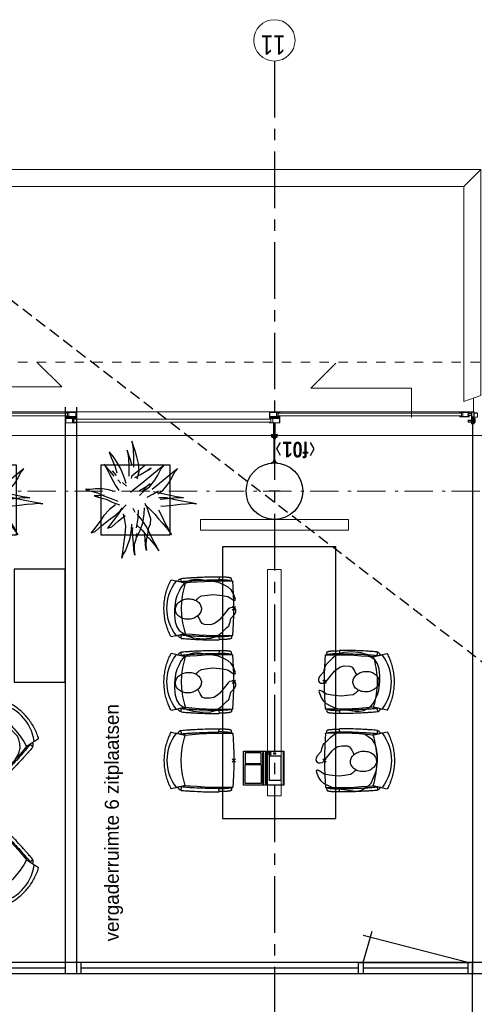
# Model space of a CAD drawing. Header units: millimetres. Extents: x -88840 to 85996, y -16279 to 104709.
# Tile 94 of 184: x 10589 to 14608, y 88512 to 97209. Entities that reach past the tile are written whole.
import ezdxf
from ezdxf.enums import TextEntityAlignment as Align

# ---------------------------------------------------------------- set-up
doc = ezdxf.new("R2010")
doc.units = ezdxf.units.MM
doc.header["$LTSCALE"] = 400
doc.header["$PDMODE"] = 3
doc.header["$PDSIZE"] = 15
for name, pattern in [('CENTER', [2, 1.25, -0.25, 0.25, -0.25]), ('HIDDEN', [0.375, 0.25, -0.125]), ('STYLE_01', [0.416641, 0.208282, -0.208359]), ('STYLE_06', [1.041641, 0.625, -0.208282, 0.069427, -0.138931])]:
    doc.linetypes.add(name, pattern=pattern)
for name, color, linetype in [('-ve', 2, 'HIDDEN'), ('co2-1-n-1-0-8_ip0', 7, 'Continuous'), ('inlay', 6, 'Continuous'), ('inr', 4, 'Continuous'), ('plant', 114, 'Continuous'), ('plat', 5, 'Continuous'), ('stramien', 1, 'CENTER'), ('symbol', 1, 'Continuous'), ('timmerwerk-ge', 150, 'Continuous'), ('verlichting', 2, 'Continuous')]:
    doc.layers.add(name, color=color, linetype=linetype)
for name, color, linetype, lineweight in [('Buitenkozijnen', 140, 'Continuous', 15), ('Interieur-scheidingswand-horizontaal', 5, 'Continuous', 25), ('Kozijnmerken', 43, 'Continuous', 9), ('Lijn-afbreek', 140, 'STYLE_06', 15), ('mat-beton (ihwg)', 5, 'Continuous', 25), ('mat-staal', 5, 'Continuous', 25), ('None', 7, 'Continuous', 9)]:
    doc.layers.add(name, color=color, linetype=linetype, lineweight=lineweight)
doc.styles.add('Arial Narrow', font='ARIALN.TTF', dxfattribs={"height": 222.25})
doc.styles.add('Arial Narrow (bold)', font='ARIALNB.TTF', dxfattribs={"height": 172.861111})
doc.styles.add('s100', font='stylu.ttf', dxfattribs={"height": 100})

# ---------------------------------------------------------------- blocks, each defined once
blk = doc.blocks.new('Kolom O 500')
at = {"layer": 'mat-beton (ihwg)', "lineweight": 25}
blk.add_circle((0, 0), 250, dxfattribs=at)
blk = doc.blocks.new('*U1020')
at = {"layer": 'None', "color": 43, "linetype": 'Continuous', "lineweight": 9}
blk.add_lwpolyline([(51562.1, 31695), (51593.7, 31695), (51593.7, 31605), (51589.3, 31605), (51589.3, 31606.5), (51592.2, 31606.5), (51592.2, 31632), (51555.2, 31632), (51555.2, 31606.5), (51557.2, 31606.5), (51557.2, 31605), (51553.7, 31605), (51553.7, 31695), (51563.5, 31695), (51563.5, 31693.5), (51562, 31693.5), (51560.5, 31693.5), (51555.2, 31693.5), (51555.2, 31633.5), (51592.2, 31633.5), (51592.2, 31693.5), (51587, 31693.5), (51585.5, 31693.5), (51562.1, 31693.5)], close=True, dxfattribs=at)
blk = doc.blocks.new('*U1021')
at = {"layer": 'None', "color": 43, "linetype": 'Continuous', "lineweight": 9}
blk.add_lwpolyline([(51562.1, 29802.2), (51593.7, 29802.2), (51593.7, 29892.2), (51589.3, 29892.2), (51589.3, 29890.7), (51592.2, 29890.7), (51592.2, 29865.2), (51555.2, 29865.2), (51555.2, 29890.7), (51557.2, 29890.7), (51557.2, 29892.2), (51553.7, 29892.2), (51553.7, 29802.2), (51563.5, 29802.2), (51563.5, 29803.7), (51562, 29803.7), (51560.5, 29803.7), (51555.2, 29803.7), (51555.2, 29863.7), (51592.2, 29863.7), (51592.2, 29803.7), (51587, 29803.7), (51585.5, 29803.7), (51562.1, 29803.7)], close=True, dxfattribs=at)
blk = doc.blocks.new('*U1022')
at = {"layer": 'None', "color": 8, "linetype": 'Continuous', "lineweight": 5}
for p, q in [((51556, 28074.8), (51591, 28084.8)), ((51591, 28074.8), (51556, 28084.8))]:
    blk.add_line(p, q, dxfattribs=at)
blk.add_lwpolyline([(51556, 28084.8), (51591, 28084.8), (51591, 28074.8), (51556, 28074.8)], close=True, dxfattribs=at)
blk = doc.blocks.new('*U1024')
at = {"layer": 'Lijn-afbreek', "color": 43, "linetype": 'Continuous', "lineweight": 9}
blk.add_lwpolyline([(51605.3, 28084.8), (51640.3, 28084.8), (51640.3, 28055.5), (51605.3, 28055.5)], close=True, dxfattribs=at)
at = {"layer": 'None', "color": 8, "linetype": 'Continuous', "lineweight": 5}
for p in [(51651, 36993.2), (51651, 36961.8)]:
    blk.add_line(p, (51651, 28108.3), dxfattribs=at)
at = {"layer": 'None', "lineweight": 9}
for points in [[(51640.2, 33418), (51640.2, 31678), (51615.2, 31678), (51615.2, 33418)], [(51586.2, 31622), (51586.2, 29880.8), (51561.2, 29880.8), (51561.2, 31622)], [(51640.2, 29816), (51640.2, 28196), (51615.2, 28196), (51615.2, 29816)]]:
    blk.add_lwpolyline(points, close=True, dxfattribs=at)
at = {"layer": 'None', "color": 43, "linetype": 'Continuous', "lineweight": 9}
for points in [[(51553.7, 31693.5), (51602.2, 31693.5), (51602.2, 31645), (51603.7, 31645), (51603.7, 31695), (51553.7, 31695)], [(51639.4, 31605), (51607.7, 31605), (51607.7, 31695), (51612.1, 31695), (51612.1, 31693.5), (51609.2, 31693.5), (51609.2, 31668), (51646.2, 31668), (51646.2, 31693.5), (51644.3, 31693.5), (51644.3, 31695), (51647.7, 31695), (51647.7, 31605), (51638, 31605), (51638, 31606.5), (51646.2, 31606.5), (51646.2, 31666.5), (51609.2, 31666.5), (51609.2, 31606.5), (51639.4, 31606.5)], [(51647.7, 31606.5), (51599.2, 31606.5), (51599.2, 31655), (51597.7, 31655), (51597.7, 31605), (51647.7, 31605)], [(51553.7, 29803.7), (51602.2, 29803.7), (51602.2, 29852.2), (51603.7, 29852.2), (51603.7, 29802.2), (51553.7, 29802.2)], [(51647.7, 29890.7), (51599.2, 29890.7), (51599.2, 29842.2), (51597.7, 29842.2), (51597.7, 29892.2), (51647.7, 29892.2)], [(51639.4, 29892.2), (51607.7, 29892.2), (51607.7, 29802.2), (51612.1, 29802.2), (51612.1, 29803.7), (51609.2, 29803.7), (51609.2, 29829.2), (51646.2, 29829.2), (51646.2, 29803.7), (51644.3, 29803.7), (51644.3, 29802.2), (51647.7, 29802.2), (51647.7, 29892.2), (51638, 29892.2), (51638, 29890.7), (51646.2, 29890.7), (51646.2, 29830.7), (51609.2, 29830.7), (51609.2, 29890.7), (51639.4, 29890.7)], [(51617.5, 28128.8), (51617.5, 28137.8), (51617.5, 28139.3), (51616, 28139.3), (51616, 28130.3), (51609.2, 28130.3), (51609.2, 28183.3), (51646.2, 28183.3), (51646.2, 28130.3), (51639.5, 28130.3), (51639.5, 28139.3), (51638, 28139.3), (51638, 28137.8), (51638, 28128.8), (51647.7, 28128.8), (51647.7, 28211.8), (51644.3, 28211.8), (51644.3, 28210.3), (51646.2, 28210.3), (51646.2, 28184.8), (51609.2, 28184.8), (51609.2, 28210.3), (51612.1, 28210.3), (51612.1, 28211.8), (51607.7, 28211.8), (51607.7, 28128.8)], [(51546, 28106.8), (51546, 28084.8), (51591, 28084.8), (51591, 28106.8)], [(51620, 28136.8), (51620, 28106.8), (51577, 28106.8), (51577, 28136.8), (51578.5, 28136.8), (51578.5, 28108.3), (51618.5, 28108.3), (51618.5, 28136.8)], [(51606, 28104.8), (51591, 28104.8), (51591, 28086.8), (51606, 28086.8)], [(51651, 28106.8), (51606, 28106.8), (51606, 28084.8), (51651, 28084.8)], [(51652.3, 28107.8), (51637, 28107.8), (51637, 28106.8), (51651.3, 28106.8), (51651.3, 28084.8), (51640.3, 28084.8), (51640.3, 28060.5), (51641.3, 28060.5), (51641.3, 28083.8), (51652.3, 28083.8)]]:
    blk.add_lwpolyline(points, close=True, dxfattribs=at)
at = {"layer": 'None', "color": 43, "linetype": 'Continuous', "lineweight": 9, "flags": 128}
for points in [[(51546, 28106.8), (51546, 28084.8), (51591, 28084.8), (51591, 28106.8), (51577, 28106.8), (51577, 28136.8), (51560, 28136.8), (51560, 28136.7), (51560, 28106.8), (51547.5, 28106.8)], [(51589.5, 28105.3), (51589.5, 28086.3), (51547.5, 28086.3), (51547.5, 28105.3)], [(51575.5, 28106.8), (51561.5, 28106.8), (51561.5, 28135.3), (51575.5, 28135.3)], [(51651, 28084.8), (51651, 28106.8), (51651, 28136.8), (51649.5, 28136.8), (51649.5, 28106.8), (51637, 28106.8), (51637, 28136.8), (51620, 28136.8), (51620, 28106.8), (51606, 28106.8), (51606, 28084.8)], [(51607.5, 28086.3), (51607.5, 28105.3), (51649.5, 28105.3), (51649.5, 28086.3)], [(51621.5, 28135.3), (51635.5, 28135.3), (51635.5, 28106.8), (51621.5, 28106.8)]]:
    blk.add_lwpolyline(points, close=True, dxfattribs=at)
at = {"layer": 'None', "color": 7}
for name in ['*U1020', '*U1021', '*U1022']:
    blk.add_blockref(name, (0, 0), dxfattribs=at)
blk = doc.blocks.new('*U1065')
at = {"layer": 'None', "color": 8, "linetype": 'Continuous', "lineweight": 5}
for points in [[(253.3, 5.2), (475, 5.2), (475, -4.8), (253.3, -4.8)], [(253.3, 0.6), (475, 0.6), (475, -0.2), (253.3, -0.2)]]:
    blk.add_lwpolyline(points, close=True, dxfattribs=at)
blk = doc.blocks.new('*U1066')
at = {"layer": 'mat-staal', "color": 8, "lineweight": 5}
for p, q in [((247.3, 17), (258.1, 17)), ((247.3, -16.6), (258.1, -16.6))]:
    blk.add_line(p, q, dxfattribs=at)
for points in [[(250, 6), (250, 25), (253, 25), (253, 22), (253, 10.6), (253, 9), (269, 9), (269, 6)], [(250, -24.6), (250, -5.6), (269, -5.6), (269, -8.6), (253, -8.6), (253, -20.4), (253, -21.6), (253, -24.6)]]:
    blk.add_lwpolyline(points, close=True, dxfattribs=at)
blk = doc.blocks.new('*U1067')
at = {"layer": 'mat-staal', "color": 8, "lineweight": 5}
for p, q in [((482.7, 17), (471.9, 17)), ((482.7, -16.6), (471.9, -16.6))]:
    blk.add_line(p, q, dxfattribs=at)
for points in [[(480, 6), (480, 25), (477, 25), (477, 22), (477, 10.6), (477, 9), (461, 9), (461, 6)], [(480, -24.6), (480, -5.6), (461, -5.6), (461, -8.6), (477, -8.6), (477, -20.4), (477, -21.6), (477, -24.6)]]:
    blk.add_lwpolyline(points, close=True, dxfattribs=at)
blk = doc.blocks.new('Glasstrook G kolom-vliesgevel')
at = {"layer": 'mat-staal', "color": 8, "lineweight": 5}
blk.add_lwpolyline([(480, 25.3), (485, 25.3), (485, -24.7), (480, -24.7)], close=True, dxfattribs=at)
at = {"layer": 'mat-staal'}
for name in ['*U1066', '*U1067']:
    blk.add_blockref(name, (0, 0), dxfattribs=at)
at = {"layer": 'None', "color": 7}
blk.add_blockref('*U1065', (0, 0), dxfattribs=at)
blk = doc.blocks.new('Kozijnmerk 50')
at = {"layer": 'Kozijnmerken', "color": 92, "linetype": 'Continuous', "lineweight": 25}
for points in [[(-132.2, 50.6), (-164.8, -5.8), (-132.2, -62.1)], [(132.2, 50.6), (164.8, -5.8), (132.2, -62.1)]]:
    blk.add_lwpolyline(points, dxfattribs=at)
at = {"layer": 'None', "color": 43, "style": 'Arial Narrow (bold)'}
blk.add_attdef('merk', text='', height=138.3, dxfattribs=at).set_placement((0, 0), align=Align.MIDDLE_CENTER)
blk = doc.blocks.new('*X1165')
at = {"layer": 'None', "lineweight": 25}
blk.add_line((51482.9, 29845.4), (51492.9, 29855.4), dxfattribs=at)
blk = doc.blocks.new('co2-1-n-1-0-8_b2')
for p, q in [((-251.5, -20.3), (-255.8, -20.3)), ((251.5, -20.3), (255.8, -20.3)), ((-249.1, -132.2), (-279.1, -131.7)), ((-251.6, -131.7), (-251.6, -132.2)), ((251.6, -131.7), (251.6, -132.2)), ((-220.5, -431.4), (-220.7, -431.4)), ((220.7, -431.4), (220.5, -431.4)), ((-250, -554.2), (-241.1, -513.2)), ((-239.3, -492.8), (-236.8, -493.3)), ((-231.5, -468.8), (-234.2, -468.3)), ((234.4, -468), (231.4, -468.6)), ((236.7, -493), (239.1, -492.6)), ((241.1, -513.2), (250, -554.2))]:
    blk.add_line(p, q)
at = {"flags": 128}
for points in [[(-238.5, -9.5), (-189.8, -6), (-126.6, -2.7), (-63.3, -0.7), (0, 0)], [(0, 0), (63.3, -0.7), (126.6, -2.7), (189.8, -6), (238.5, -9.5)], [(-255.8, -20.3), (-257.1, -20.4), (-258.3, -20.7), (-259.5, -21.1), (-260.7, -21.6), (-261.9, -22.1), (-263, -22.8), (-264.1, -23.6), (-265.4, -24.8), (-266.8, -26.5), (-267.8, -28.1), (-268.4, -29.4), (-268.8, -30.4), (-269.5, -32.8), (-270, -34.9), (-270.5, -37.1), (-270.9, -39.4), (-271.3, -41.9), (-271.6, -44.3), (-272, -46.9), (-272.4, -49.7), (-272.7, -52.9), (-273.1, -56.4), (-273.5, -60.3), (-273.8, -64.4), (-274.2, -69.1), (-274.6, -74.7), (-275, -81.4), (-275.4, -89.2), (-275.8, -98.1), (-276, -105.6), (-276.2, -113.7), (-276.3, -122.4), (-276.4, -131.8)], [(-223.6, -431.8), (-228.8, -369.6), (-233.1, -307.4), (-236.5, -244.1), (-239, -180.9), (-240.5, -117.6), (-241, -54.2), (-240.8, -12)], [(240.8, -12), (240.9, -73.4), (240.1, -134.8), (238.4, -198.1), (235.7, -261.3), (232, -324.6), (227.4, -387.7), (223.6, -431.8)], [(255.8, -20.3), (257.1, -20.4), (258.3, -20.7), (259.5, -21.1), (260.7, -21.6), (261.9, -22.1), (263, -22.8), (264.1, -23.6), (265.4, -24.8), (266.8, -26.5), (267.8, -28.1), (268.4, -29.4), (268.8, -30.4), (269.5, -32.8), (270, -34.9), (270.5, -37.1), (270.9, -39.4), (271.3, -41.9), (271.6, -44.3), (272, -46.9), (272.4, -49.7), (272.7, -52.9), (273.1, -56.4), (273.5, -60.3), (273.8, -64.4), (274.2, -69.1), (274.6, -74.7), (275, -81.4), (275.4, -89.2), (275.8, -98.1), (276, -105.6), (276.2, -113.7), (276.3, -122.4), (276.4, -131.8)], [(-250, -468), (-253.3, -468.2), (-255.6, -468.2), (-257.8, -468.2), (-259.7, -468), (-261.4, -467.8), (-262.7, -467.5), (-264.9, -466.6), (-266.3, -450.4), (-267.4, -435.8), (-268.5, -422.4), (-269.3, -410.3), (-270, -401), (-270.6, -392.6), (-271.1, -385.1), (-271.5, -378.5), (-271.8, -372.8), (-272.1, -368), (-272.9, -354.6), (-273.7, -340.4), (-274.5, -325.4), (-275.2, -310.1), (-275.8, -294.9), (-276.6, -274.8), (-277.3, -254.8), (-277.8, -234.9), (-278, -228.3), (-278.2, -221.8), (-278.3, -215.3), (-278.4, -208.9), (-278.5, -202.3), (-278.7, -195.2), (-278.8, -187.2), (-278.9, -178.1), (-279, -168.1), (-279.1, -157), (-279.1, -144.8), (-279.1, -131.7)], [(-240.5, -95.2), (-241.5, -95.2), (-243, -95.2), (-244.8, -95.2), (-246.8, -95.2), (-248.9, -95.3), (-251, -95.3)], [(-250, -468), (-248.5, -467.9), (-246.1, -467.6), (-243.8, -467.2), (-241.7, -466.8), (-239.8, -466.3), (-238.2, -465.8), (-237, -465.2), (-235, -464), (-236.3, -448.9), (-237.4, -435.5), (-238.3, -423.4), (-239.1, -412.6), (-239.8, -403.2), (-240.3, -395.1), (-240.8, -388.6), (-241.2, -382.4), (-241.6, -376), (-242, -369.6), (-242.4, -363.2), (-243.5, -343.6), (-244.5, -323.8), (-245.4, -304), (-246.2, -285.1), (-246.9, -266.1), (-247.5, -247.9), (-247.9, -231.1), (-248, -226.2), (-248.2, -220.5), (-248.3, -213.9), (-248.5, -206.4), (-248.6, -197.9), (-248.8, -188.5), (-248.9, -176.2), (-249, -162.7), (-249.1, -147.9), (-249.1, -132.2)], [(249.1, -132.2), (249.1, -146.9), (249, -160.6), (248.9, -172.9), (248.8, -183.9), (248.7, -193.5), (248.5, -201.8), (248.4, -208.3), (248.3, -214.7), (248.2, -221.1), (248, -227.6), (247.9, -234.1), (247.3, -253.9), (246.6, -273.8), (245.9, -293.6), (245, -312.5), (244.1, -331.4), (243.2, -349.5), (242.2, -366.2), (241.9, -371), (241.5, -376.6), (241.1, -383.1), (240.6, -390.6), (240.1, -398.9), (239.4, -408.1), (238.5, -420.2), (237.5, -433.4), (236.4, -447.9), (235, -464), (237, -465.2), (238.2, -465.8), (239.8, -466.3), (241.7, -466.8), (243.8, -467.2), (246.1, -467.6), (248.5, -467.9), (250, -468)], [(240.7, -95.2), (241.5, -95.2), (243, -95.2), (244.8, -95.2), (246.8, -95.2), (248.9, -95.3), (250.8, -95.3)], [(250, -468), (253.3, -468.2), (255.6, -468.2), (257.8, -468.2), (259.7, -468), (261.4, -467.8), (262.7, -467.5), (263.7, -467.1), (265, -466.1), (266, -453.4), (267, -441.6), (267.8, -430.7), (268.6, -420.8), (269.2, -412), (269.8, -404.1), (270.3, -397.1), (270.7, -390.6), (271.1, -384.3), (271.5, -377.9), (271.9, -371.5), (272.3, -365), (273.4, -345.2), (274.5, -325.3), (275.4, -305.3), (276, -290.1), (276.6, -274.8), (277.1, -259.7), (277.6, -245.3), (277.9, -231.9), (278, -226.9), (278.2, -221.2), (278.3, -214.5), (278.5, -206.9), (278.6, -198.4), (278.7, -188.9), (278.9, -176.5), (279, -162.9), (279.1, -148), (279.1, -131.7), (249.1, -132.2)], [(-224.9, -438.4), (-224.4, -436.2), (-224.1, -434.5), (-223.8, -433.2), (-223.6, -432.5)], [(-223.7, -432.8), (-223.7, -432.8), (-223.6, -432.5)], [(-223.6, -431.7), (-223.6, -431.7), (-223.6, -431.8)], [(0, -465.5), (-18.1, -465.2), (-36.1, -464.6), (-59.3, -463.1), (-82.5, -460.9), (-105.6, -457.9), (-128.5, -454.2), (-151.9, -449.7), (-175, -444.4), (-197.9, -438.3), (-220.5, -431.4)], [(220.5, -431.4), (198.1, -438.3), (175.3, -444.3), (152.1, -449.7), (128.5, -454.2), (105.7, -457.9), (82.8, -460.8), (59.5, -463.1), (36.1, -464.6), (18.1, -465.2), (0, -465.5)], [(223.6, -431.8), (223.6, -431.7), (223.6, -431.7)], [(223.6, -432.5), (223.6, -432.5), (223.7, -432.8)], [(223.6, -432.5), (223.7, -432.8), (224, -434), (224.4, -435.9), (224.9, -438.4)], [(-241.1, -513.2), (-239, -503.7), (-237.1, -494.8), (-234.9, -484.6), (-232.9, -475.3), (-231.1, -466.9), (-229.4, -459.3), (-228, -452.7), (-226.8, -447), (-225.7, -442.2), (-224.9, -438.4)], [(224.9, -438.4), (225.7, -442.2), (226.8, -447), (228, -452.7), (229.4, -459.3), (231.1, -466.8), (232.9, -475.2), (234.9, -484.6), (237.1, -494.8), (239, -503.7), (241.1, -513.2)], [(-248.6, -556.9), (-241.7, -560.6), (-230.9, -566), (-220.5, -570.8), (-209.7, -575.6), (-197.7, -580.6), (-185.6, -585.3), (-173.3, -589.7), (-161, -593.7), (-148.6, -597.5), (-136.1, -601), (-123.5, -604.2), (-110.8, -607), (-98.1, -609.6), (-85.4, -611.8), (-72.6, -613.8), (-59.7, -615.4), (-46.8, -616.7), (-33.9, -617.7), (-22.6, -618.2), (-10.7, -618.6), (0, -618.7)], [(0, -618.7), (7.7, -618.6), (19.8, -618.3), (31.2, -617.8), (42.9, -617), (55.8, -615.8), (68.7, -614.3), (81.5, -612.4), (94.3, -610.3), (107, -607.8), (119.7, -605.1), (132.3, -602), (144.8, -598.6), (157.2, -594.9), (169.5, -590.9), (181.8, -586.7), (194, -582.1), (206, -577.2), (217.9, -572), (228.2, -567.2), (238.9, -562), (248.7, -556.9)]]:
    blk.add_lwpolyline(points, dxfattribs=at)
for centre, radius, start, end in [((-251.5, -32.8), 12.5, 31.88123, 90), ((-251.5, -32.8), 12.5, 293.14629, 327.65776), ((-238.3, -12), 2.5, 94.56646, 179.48074), ((238.3, -12), 2.5, 0.51926, 85.43354), ((251.5, -32.8), 12.5, 90, 148.11877), ((251.5, -32.8), 12.5, 212.34224, 246.85371), ((-226.1, -432), 2.5, 341.68171, 5.2297), ((-226.1, -431.9), 2.5, 347.79098, 5.22757), ((226.1, -431.9), 2.5, 174.77243, 192.20902), ((226.1, -432), 2.5, 174.778, 187.14446), ((226.1, -432), 2.5, 187.15482, 198.3185), ((-233.6, -464.5), 28.8, 186.1005, 258.54259), ((-166.7, -477.3), 75, 191.73142, 197.31644), ((-233.7, -464.5), 3.77, 192.88655, 261.7566), ((0.2, -200.9), 391.2, 232.63547, 269.9709), ((-0.2, -200.9), 391.2, 270.03074, 307.36288), ((234, -464.6), 3.4, 276.6537, 346.92859), ((166.7, -477.3), 75, 342.67468, 348.45132), ((234, -464.6), 28.4, 280.35782, 354.00571), ((-247.5, -554.8), 2.5, 167.79098, 242.16084), ((247.5, -554.8), 2.5, 297.83916, 12.20902)]:
    blk.add_arc(centre, radius, start, end)
for points in [[(-243.3, -32.8), (-243.7, -32.8), (-244.1, -33.5), (-245, -36.2), (-245.5, -38.1), (-246.4, -43.2), (-246.9, -46.3), (-247.8, -53.6), (-248.3, -57.8), (-249.1, -67), (-249.5, -72), (-250.2, -82.7), (-250.6, -88.4), (-251.1, -100.3), (-251.3, -106.4), (-251.5, -118.9), (-251.6, -125.3), (-251.6, -131.7)], [(243.3, -32.8), (243.7, -32.8), (244.1, -33.5), (245, -36.2), (245.5, -38.1), (246.4, -43.2), (246.9, -46.3), (247.8, -53.6), (248.3, -57.8), (249.1, -67), (249.5, -72), (250.2, -82.7), (250.6, -88.4), (251.1, -100.3), (251.3, -106.4), (251.5, -118.9), (251.6, -125.3), (251.6, -131.7)]]:
    blk.add_open_spline(points, degree=3, knots=[0, 0, 0, 0, 0.125, 0.125, 0.25, 0.25, 0.375, 0.375, 0.5, 0.5, 0.625, 0.625, 0.75, 0.75, 0.875, 0.875, 0.9994014, 0.9994014, 0.9994014, 0.9994014])
at = {"layer": 'co2-1-n-1-0-8_ip0'}
blk.add_point((0, 0), dxfattribs=at)
blk = doc.blocks.new('symb-ps03_b2')
blk.add_lwpolyline([(82.2, -333.7), (93.5, -323.3), (109.6, -304.5), (119.8, -284.7), (121.3, -230.8), (122.5, -183.8), (115.8, -150.4), (104.2, -98.4), (90.8, -52.2), (69, -24.8), (57.7, -13.2), (50.2, -0.9), (49.4, 8.5), (59.4, 13), (75.8, 8.9), (114.7, -1.3), (145.3, -16.6), (172.1, -41.1), (196.4, -77.8), (221.1, -122.2), (235.7, -169.2), (249.9, -232.3), (265.9, -290), (270.3, -324.8), (267.4, -365.4), (252.2, -399.3), (234.6, -432.8), (213.5, -457.5), (181.2, -475.4), (141, -499), (102.8, -516.9), (26.9, -533.5), (-23.3, -539.3), (-83.1, -537.5), (-129.9, -527.7), (-165.1, -510.7), (-191.8, -478.7), (-217.7, -447.5), (-240.8, -394), (-258.1, -313.4), (-261.7, -241.7), (-250.8, -189), (-222, -138.3), (-185.2, -93.4), (-169.5, -72.2), (-133.8, -53.9), (-107.1, -45.7), (-74.5, -10), (-56.5, 2.3), (-37.5, 6.7), (-23, 0.8), (-11.7, -12.6), (-10.5, -27.9), (-13.2, -49.2), (-22.6, -61.1), (-75.1, -114.5), (-104.5, -144.9), (-120.7, -165.7), (-138.4, -200.3), (-141.8, -234.1), (-134.6, -284.5), (-123.4, -302.1), (-94.4, -318.8), (-69, -327.2), (-51.7, -333)])
blk.add_lwpolyline([(-74.5, -413.3, 0.078796), (-66.1, -458.3, 0.088041), (-45.7, -493.9, 0.105312), (-14.5, -518.5, 0.121926), (19.1, -525.8, 0.121926), (52.3, -516.6, 0.105312), (82.1, -490.3, 0.088041), (100.3, -453.5, 0.078796), (106.2, -408.2, 0.078796), (97.7, -363.2, 0.088041), (77.4, -327.6, 0.105312), (46.2, -303, 0.121926), (12.5, -295.7, 0.121926), (-20.6, -304.9, 0.105312), (-50.4, -331.2, 0.088041), (-68.6, -368, 0.078796)], format="xyb", close=True)
blk = doc.blocks.new('boom nieuw 01')
at = {"layer": 'plant', "extrusion": (0, -4.44089e-16, -1)}
for p, q in [((-573.8, 694.3), (-627.3, 736.9)), ((-627.3, 736.9), (-616.4, 698.2)), ((-573.8, 694.3), (-627.3, 736.9)), ((-627.3, 736.9), (-616.4, 698.2)), ((-238, 749.2), (-256.6, 677.1)), ((-238, 749.2), (-256.6, 677.1)), ((-224.7, 788.7), (-238, 749.2)), ((-224.7, 788.7), (-238, 749.2)), ((-224.7, 744.5), (-224.7, 788.7)), ((-224.7, 744.5), (-224.7, 788.7)), ((-219.3, 695.7), (-224.7, 744.5)), ((-219.3, 695.7), (-224.7, 744.5)), ((-616.4, 698.2), (-563.7, 639.2)), ((-616.4, 698.2), (-563.7, 639.2)), ((-518.7, 654), (-573.8, 694.3)), ((-518.7, 654), (-573.8, 694.3)), ((-466.7, 617.5), (-518.7, 654)), ((-466.7, 617.5), (-518.7, 654)), ((-297.8, 669.9), (-316.4, 597.8)), ((-284.5, 709.5), (-297.8, 669.9)), ((-284.5, 665.3), (-284.5, 709.5)), ((-256.6, 677.1), (-284.5, 618.9)), ((-256.6, 677.1), (-284.5, 618.9)), ((-279.1, 616.4), (-284.5, 665.3)), ((-218.5, 629.8), (-219.3, 695.7)), ((-218.5, 629.8), (-219.3, 695.7)), ((-530.6, 541.3), (-584.1, 583.9)), ((-584.1, 583.9), (-573.3, 545.2)), ((-530.6, 541.3), (-584.1, 583.9)), ((-584.1, 583.9), (-573.3, 545.2)), ((-563.7, 639.2), (-510.2, 574.1)), ((-563.7, 639.2), (-510.2, 574.1)), ((-510.2, 574.1), (-462.9, 509.7)), ((-510.2, 574.1), (-462.9, 509.7)), ((-412.5, 564.8), (-466.7, 617.5)), ((-412.5, 564.8), (-466.7, 617.5)), ((-369, 511.3), (-412.5, 564.8)), ((-369, 511.3), (-412.5, 564.8)), ((-316.4, 597.8), (-344.3, 539.7)), ((-308.5, 551.4), (-333.3, 487.8)), ((-308.5, 551.4), (-333.3, 487.8)), ((-284.5, 618.9), (-308.5, 551.4)), ((-284.5, 618.9), (-308.5, 551.4)), ((-242.6, 518.9), (-227.1, 576.3)), ((-242.6, 518.9), (-227.1, 576.3)), ((-227.1, 576.3), (-218.5, 629.8)), ((-227.1, 576.3), (-218.5, 629.8)), ((-55, 579.3), (-119.3, 547.6)), ((-55, 579.3), (-119.3, 547.6)), ((-101.5, 523.5), (-55, 560)), ((-101.5, 523.5), (-55, 560)), ((9.4, 616.6), (-55, 579.3)), ((9.4, 616.6), (-55, 579.3)), ((-55, 560), (-35.5, 579.3)), ((-55, 560), (-35.5, 579.3)), ((-35.5, 579.3), (9.4, 616.6)), ((-35.5, 579.3), (9.4, 616.6)), ((73, 551.4), (-3.8, 516.5)), ((73, 551.4), (-3.8, 516.5)), ((125.7, 568.5), (73, 551.4)), ((125.7, 568.5), (73, 551.4)), ((91.6, 539), (125.7, 568.5)), ((91.6, 539), (125.7, 568.5)), ((-573.3, 545.2), (-520.5, 486.2)), ((-573.3, 545.2), (-520.5, 486.2)), ((-475.6, 501), (-530.6, 541.3)), ((-475.6, 501), (-530.6, 541.3)), ((-520.5, 486.2), (-467, 421.1)), ((-520.5, 486.2), (-467, 421.1)), ((-423.6, 464.5), (-475.6, 501)), ((-423.6, 464.5), (-475.6, 501)), ((-462.9, 509.7), (-423.3, 465.5)), ((-462.9, 509.7), (-423.3, 465.5)), ((-369.3, 411.8), (-423.6, 464.5)), ((-369.3, 411.8), (-423.6, 464.5)), ((-423.3, 465.5), (-397, 443.8)), ((-423.3, 465.5), (-397, 443.8)), ((-344.3, 539.7), (-368.3, 472.2)), ((-186.8, 511.1), (-234.1, 478.6)), ((-186.8, 511.1), (-234.1, 478.6)), ((-119.3, 547.6), (-186.8, 511.1)), ((-167.4, 459.9), (-135.6, 487.8)), ((-167.4, 459.9), (-135.6, 487.8)), ((-95.3, 500.1), (-50.4, 537.3)), ((-78.2, 442.9), (-25.5, 463.8)), ((-78.2, 442.9), (-25.5, 463.8)), ((-3.8, 516.5), (-69.7, 496.4)), ((-3.8, 516.5), (-69.7, 496.4)), ((-25.5, 463.8), (19.5, 490.2)), ((-25.5, 463.8), (19.5, 490.2)), ((19.5, 490.2), (61.4, 516.5)), ((19.5, 490.2), (61.4, 516.5)), ((61.4, 516.5), (91.6, 539)), ((61.4, 516.5), (91.6, 539)), ((-830.8, 440.5), (-863.4, 450.5)), ((-863.4, 450.5), (-807.5, 440.5)), ((-830.8, 440.5), (-863.4, 450.5)), ((-863.4, 450.5), (-807.5, 440.5)), ((-792.8, 417.2), (-830.8, 440.5)), ((-792.8, 417.2), (-830.8, 440.5)), ((-807.5, 440.5), (-733.1, 431.9)), ((-807.5, 440.5), (-733.1, 431.9)), ((-750.9, 400.1), (-792.8, 417.2)), ((-750.9, 400.1), (-792.8, 417.2)), ((-690.5, 378.4), (-750.9, 400.1)), ((-690.5, 378.4), (-750.9, 400.1)), ((-733.1, 431.9), (-646.2, 418.7)), ((-733.1, 431.9), (-646.2, 418.7)), ((-601.3, 365.2), (-690.5, 378.4)), ((-601.3, 365.2), (-690.5, 378.4)), ((-646.2, 418.7), (-567.1, 414.8)), ((-646.2, 418.7), (-567.1, 414.8)), ((-567.1, 414.8), (-509.8, 422.6)), ((-567.1, 414.8), (-509.8, 422.6)), ((-509.8, 422.6), (-450.9, 434.3)), ((-509.8, 422.6), (-450.9, 434.3)), ((-231.2, 344.3), (-253.6, 370.7)), ((-231.2, 344.3), (-253.6, 370.7)), ((-195.4, 408.6), (-161.3, 444.2)), ((-169.7, 409.6), (-127.8, 423.5)), ((-169.7, 409.6), (-127.8, 423.5)), ((-127.8, 423.5), (-78.2, 442.9)), ((-127.8, 423.5), (-78.2, 442.9)), ((-14.8, 384.6), (-100.1, 386.9)), ((-14.8, 384.6), (-100.1, 386.9)), ((70.5, 387.7), (-14.8, 384.6)), ((70.5, 387.7), (-14.8, 384.6)), ((-4.7, 353.6), (51.1, 370.7)), ((-4.7, 353.6), (51.1, 370.7)), ((51.1, 370.7), (103.9, 389.3)), ((51.1, 370.7), (103.9, 389.3)), ((140.3, 402.5), (70.5, 387.7)), ((140.3, 402.5), (70.5, 387.7)), ((103.9, 389.3), (140.3, 402.5)), ((103.9, 389.3), (140.3, 402.5)), ((-838.2, 330.7), (-790.1, 339.3)), ((-838.2, 330.7), (-790.1, 339.3)), ((-787.1, 335.4), (-838.2, 330.7)), ((-787.1, 335.4), (-838.2, 330.7)), ((-790.1, 339.3), (-724.3, 343.1)), ((-790.1, 339.3), (-724.3, 343.1)), ((-737.4, 334.6), (-787.1, 335.4)), ((-737.4, 334.6), (-787.1, 335.4)), ((-690.9, 319.8), (-737.4, 334.6)), ((-724.3, 343.1), (-665.3, 349.3)), ((-724.3, 343.1), (-665.3, 349.3)), ((-635.8, 315.2), (-690.9, 319.8)), ((-635.8, 315.2), (-690.9, 319.8)), ((-642.4, 298.2), (-680.4, 321.5)), ((-642.4, 298.2), (-680.4, 321.5)), ((-665.3, 349.3), (-612.6, 352.4)), ((-665.3, 349.3), (-612.6, 352.4)), ((-600.5, 281.1), (-642.4, 298.2)), ((-600.5, 281.1), (-642.4, 298.2)), ((-612.6, 352.4), (-577.7, 349.3)), ((-612.6, 352.4), (-577.7, 349.3)), ((-552.9, 314.1), (-604.1, 262.9)), ((-552.9, 314.1), (-604.1, 262.9)), ((-547, 362.1), (-601.3, 365.2)), ((-547, 362.1), (-601.3, 365.2)), ((-540, 259.4), (-600.5, 281.1)), ((-540, 259.4), (-600.5, 281.1)), ((-582.7, 312.9), (-495.8, 299.8)), ((-582.7, 312.9), (-495.8, 299.8)), ((-511.1, 262.9), (-472.3, 291.6)), ((-511.1, 262.9), (-472.3, 291.6)), ((-495.8, 299.8), (-416.7, 295.8)), ((-495.8, 299.8), (-416.7, 295.8)), ((-472.3, 291.6), (-455.2, 308.6)), ((-472.3, 291.6), (-455.2, 308.6)), ((-397.8, 347), (-435.8, 328.4)), ((-397.8, 347), (-435.8, 328.4)), ((-280.7, 287.7), (-231.9, 238.1)), ((-280.7, 287.7), (-231.9, 238.1)), ((-233.5, 285.4), (-204, 232.6)), ((-233.5, 285.4), (-204, 232.6)), ((-191.6, 292.4), (-231.2, 344.3)), ((-191.6, 292.4), (-231.2, 344.3)), ((-151.3, 243.5), (-191.6, 292.4)), ((-151.3, 243.5), (-191.6, 292.4)), ((-127.2, 307.4), (-59, 290.3)), ((-127.2, 307.4), (-59, 290.3)), ((-105.3, 362.3), (-122.3, 363.9)), ((-105.3, 362.3), (-122.3, 363.9)), ((-113, 330.5), (-85.1, 277)), ((-113, 330.5), (-85.1, 277)), ((-82.8, 335.9), (-105.3, 362.3)), ((-82.8, 335.9), (-105.3, 362.3)), ((-85.1, 277), (-55.6, 224.2)), ((-85.1, 277), (-55.6, 224.2)), ((-43.2, 284), (-82.8, 335.9)), ((-43.2, 284), (-82.8, 335.9)), ((-59, 290.3), (16.3, 294.2)), ((-59, 290.3), (16.3, 294.2)), ((-2.9, 235.1), (-43.2, 284)), ((-2.9, 235.1), (-43.2, 284)), ((69, 340.7), (-16.3, 343)), ((69, 340.7), (-16.3, 343)), ((16.3, 294.2), (79.1, 309.7)), ((16.3, 294.2), (79.1, 309.7)), ((154.3, 343.8), (69, 340.7)), ((154.3, 343.8), (69, 340.7)), ((79.1, 309.7), (134.9, 326.8)), ((79.1, 309.7), (134.9, 326.8)), ((134.9, 326.8), (187.6, 345.4)), ((134.9, 326.8), (187.6, 345.4)), ((224.1, 358.6), (154.3, 343.8)), ((224.1, 358.6), (154.3, 343.8)), ((187.6, 345.4), (224.1, 358.6)), ((187.6, 345.4), (224.1, 358.6)), ((-794.4, 221.4), (-746.3, 230)), ((-794.4, 221.4), (-746.3, 230)), ((-743.2, 226.1), (-794.4, 221.4)), ((-743.2, 226.1), (-794.4, 221.4)), ((-746.3, 230), (-680.4, 233.8)), ((-746.3, 230), (-680.4, 233.8)), ((-693.6, 225.3), (-743.2, 226.1)), ((-693.6, 225.3), (-743.2, 226.1)), ((-685.5, 193.1), (-722, 162.8)), ((-685.5, 193.1), (-722, 162.8)), ((-647, 210.5), (-693.6, 225.3)), ((-647, 210.5), (-693.6, 225.3)), ((-687.8, 166.7), (-619.6, 196.2)), ((-687.8, 166.7), (-619.6, 196.2)), ((-647.5, 228), (-685.5, 193.1)), ((-647.5, 228), (-685.5, 193.1)), ((-680.4, 233.8), (-621.4, 240)), ((-680.4, 233.8), (-621.4, 240)), ((-604.1, 262.9), (-647.5, 228)), ((-604.1, 262.9), (-647.5, 228)), ((-592, 205.9), (-647, 210.5)), ((-592, 205.9), (-647, 210.5)), ((-619.6, 196.2), (-567.7, 224.9)), ((-619.6, 196.2), (-567.7, 224.9)), ((-548.5, 185.8), (-592, 205.9)), ((-548.5, 185.8), (-592, 205.9)), ((-567.7, 224.9), (-511.1, 262.9)), ((-567.7, 224.9), (-511.1, 262.9)), ((-495.8, 183.4), (-548.5, 185.8)), ((-495.8, 183.4), (-548.5, 185.8)), ((-450.8, 246.2), (-540, 259.4)), ((-450.8, 246.2), (-540, 259.4)), ((-391.9, 219.1), (-495.8, 183.4)), ((-391.9, 219.1), (-495.8, 183.4)), ((-402.5, 195.1), (-453.7, 143.9)), ((-402.5, 195.1), (-453.7, 143.9)), ((-396.6, 243.1), (-450.8, 246.2)), ((-396.6, 243.1), (-450.8, 246.2)), ((-369.1, 232.3), (-402.5, 195.1)), ((-369.1, 232.3), (-402.5, 195.1)), ((-353.9, 237.7), (-391.9, 219.1)), ((-353.9, 237.7), (-391.9, 219.1)), ((-296.5, 215.1), (-268.6, 161.6)), ((-296.5, 215.1), (-268.6, 161.6)), ((-193.9, 215.6), (-242, 259.8)), ((-193.9, 215.6), (-242, 259.8)), ((-231.9, 238.1), (-199.3, 193.9)), ((-231.9, 238.1), (-199.3, 193.9)), ((-204, 232.6), (-173.8, 186.1)), ((-204, 232.6), (-173.8, 186.1)), ((-199.3, 193.9), (-138.1, 142.7)), ((-199.3, 193.9), (-138.1, 142.7)), ((-173.8, 186.1), (-193.9, 215.6)), ((-173.8, 186.1), (-193.9, 215.6)), ((-33.4, 98.5), (-151.3, 243.5)), ((-33.4, 98.5), (-151.3, 243.5)), ((-55.6, 224.2), (-25.4, 177.7)), ((-55.6, 224.2), (-25.4, 177.7)), ((-25.4, 177.7), (-45.6, 207.2)), ((-25.4, 177.7), (-45.6, 207.2)), ((-747.6, 141.1), (-796.4, 107)), ((-747.6, 141.1), (-796.4, 107)), ((-796.4, 107), (-736.7, 138.8)), ((-796.4, 107), (-736.7, 138.8)), ((-722, 162.8), (-747.6, 141.1)), ((-722, 162.8), (-747.6, 141.1)), ((-736.7, 138.8), (-687.8, 166.7)), ((-736.7, 138.8), (-687.8, 166.7)), ((-497.1, 109), (-535.1, 74.1)), ((-497.1, 109), (-535.1, 74.1)), ((-453.7, 143.9), (-497.1, 109)), ((-453.7, 143.9), (-497.1, 109)), ((-469.2, 77.2), (-417.3, 105.9)), ((-469.2, 77.2), (-417.3, 105.9)), ((-316.9, 95), (-308.3, 24.4)), ((-316.9, 95), (-308.3, 24.4)), ((-302.7, 34.4), (-303.5, 106.5)), ((-302.7, 34.4), (-303.5, 106.5)), ((-268.6, 161.6), (-239.1, 108.8)), ((-268.6, 161.6), (-239.1, 108.8)), ((-267.1, 114.3), (-234.5, 70.1)), ((-267.1, 114.3), (-234.5, 70.1)), ((-262.5, 88.8), (-247.8, 154.7)), ((-262.5, 88.8), (-247.8, 154.7)), ((-186.4, 119.7), (-226.7, 168.6)), ((-186.4, 119.7), (-226.7, 168.6)), ((-68.6, -25.3), (-186.4, 119.7)), ((-68.6, -25.3), (-186.4, 119.7)), ((-138.1, 142.7), (-93.1, 115.6)), ((-138.1, 142.7), (-93.1, 115.6)), ((-93.1, 115.6), (-36.5, 86.1)), ((-93.1, 115.6), (-36.5, 86.1)), ((2.3, 55.9), (-33.4, 98.5)), ((2.3, 55.9), (-33.4, 98.5)), ((-597.1, 22.1), (-646, -12)), ((-597.1, 22.1), (-646, -12)), ((-646, -12), (-586.3, 19.8)), ((-646, -12), (-586.3, 19.8)), ((-571.6, 43.9), (-597.1, 22.1)), ((-571.6, 43.9), (-597.1, 22.1)), ((-586.3, 19.8), (-537.4, 47.8)), ((-586.3, 19.8), (-537.4, 47.8)), ((-535.1, 74.1), (-571.6, 43.9)), ((-535.1, 74.1), (-571.6, 43.9)), ((-537.4, 47.8), (-469.2, 77.2)), ((-537.4, 47.8), (-469.2, 77.2)), ((-380.3, 87.1), (-378, 36.8)), ((-380.3, 87.1), (-378, 36.8)), ((-378, 36.8), (-371.8, -25.3)), ((-378, 36.8), (-371.8, -25.3)), ((-317.5, -31.5), (-302.7, 34.4)), ((-317.5, -31.5), (-302.7, 34.4)), ((-308.3, 24.4), (-303.6, -32.2)), ((-308.3, 24.4), (-303.6, -32.2)), ((-292.8, -57.8), (-278.1, 12)), ((-292.8, -57.8), (-278.1, 12)), ((-278.1, 12), (-262.5, 88.8)), ((-278.1, 12), (-262.5, 88.8)), ((-234.5, 70.1), (-173.3, 18.9)), ((-234.5, 70.1), (-173.3, 18.9)), ((-173.3, 18.9), (-128.3, -8.2)), ((-173.3, 18.9), (-128.3, -8.2)), ((-36.5, 86.1), (2.3, 55.9)), ((-36.5, 86.1), (2.3, 55.9)), ((-371.8, -25.3), (-363.2, -95.9)), ((-371.8, -25.3), (-363.2, -95.9)), ((-333, -108.3), (-317.5, -31.5)), ((-333, -108.3), (-317.5, -31.5)), ((-303.6, -32.2), (-299, -81)), ((-303.6, -32.2), (-299, -81)), ((-302.9, -123.7), (-292.8, -57.8)), ((-302.9, -123.7), (-292.8, -57.8)), ((-299, -81), (-302.9, -123.7)), ((-299, -81), (-302.9, -123.7)), ((-128.3, -8.2), (-71.7, -37.7)), ((-128.3, -8.2), (-71.7, -37.7)), ((-71.7, -37.7), (-32.9, -67.9)), ((-71.7, -37.7), (-32.9, -67.9)), ((-32.9, -67.9), (-68.6, -25.3)), ((-32.9, -67.9), (-68.6, -25.3)), ((-363.2, -95.9), (-358.6, -152.4)), ((-363.2, -95.9), (-358.6, -152.4)), ((-358.6, -152.4), (-353.9, -201.3)), ((-358.6, -152.4), (-353.9, -201.3)), ((-357.8, -243.9), (-347.7, -178.1)), ((-357.8, -243.9), (-347.7, -178.1)), ((-347.7, -178.1), (-333, -108.3)), ((-347.7, -178.1), (-333, -108.3)), ((-353.9, -201.3), (-357.8, -243.9)), ((-353.9, -201.3), (-357.8, -243.9))]:
    blk.add_line(p, q, dxfattribs=at)
at = {"layer": 'timmerwerk-ge', "linetype": 'Continuous', "extrusion": (0, -4.44089e-16, -1)}
for p, q in [((0, 647), (-647, 647)), ((-647, 647), (-647, 0)), ((0, 0), (0, 647)), ((-647, 0), (0, 0))]:
    blk.add_line(p, q, dxfattribs=at)
blk = doc.blocks.new('symb-LPTP_b2')
for p, q in [((150, 0), (-150, 0)), ((-150, 0), (-150, -155)), ((150, -155), (150, 0)), ((150, -5), (-150, -5)), ((-110, -25), (-110, -129)), ((110, -25), (-110, -25)), ((110, -129), (110, -25)), ((150, -155), (-150, -155)), ((150, -160), (-150, -160)), ((-150, -160), (-150, -355)), ((110, -129), (-110, -129)), ((150, -355), (150, -160)), ((-150, -355), (150, -355))]:
    blk.add_line(p, q)
for points in [[(126.4, -69.8), (133.6, -69.8), (133.6, -91.9), (126.4, -91.9)], [(128.4, -71.8), (131.6, -71.8), (131.6, -89.9), (128.4, -89.9)], [(-135, -175), (135, -175), (135, -188.8), (-135, -188.8)], [(32.1, -198.8), (-135, -198.8), (-135, -340), (32.1, -340)], [(42.1, -198.8), (135, -198.8), (135, -340), (42.1, -340)]]:
    blk.add_lwpolyline(points, close=True)
for points in [[(-129.8, -157.5, 10, 10, 0), (-110.7, -157.5, 10, 10, 0)], [(129.8, -157.5, 10, 10, 0), (110.7, -157.5, 10, 10, 0)]]:
    blk.add_lwpolyline(points, format="xyseb")
for radius in [12.6, 7.57]:
    blk.add_circle((130, -123.9), radius)

msp = doc.modelspace()

# ---------------------------------------------------------------- linework, layer by layer
at = {"layer": '-ve'}
msp.add_line((8117.3046, 96572.68765), (31220.27773, 78842.2523), dxfattribs=at)
at = {"linetype": 'Continuous', "lineweight": 0, "flags": 128}
msp.add_lwpolyline([(2040.2844, 79785.08738), (2040.2844, 93534.87074), (39797.36816, 93534.40254), (39797.36816, 84771.41024), (28990.2844, 84771.41024), (28990.2844, 79785.08738), (10587.31004, 79785.08738), (10587.31004, 84747.18284), (5590.2844, 84785.05402), (5590.2844, 79785.08738), (2040.2844, 79785.08738)], dxfattribs=at)
at = {"layer": 'Buitenkozijnen', "color": 43, "linetype": 'Continuous', "lineweight": 9}
msp.add_line((2040.2844, 93534.87074), (39830.2844, 93534.87074), dxfattribs=at)
at = {"layer": 'Buitenkozijnen', "color": 43, "linetype": 'Continuous', "lineweight": 9, "flags": 128}
for points in [[(10070.2844, 93706.42045), (10070.2844, 93965.32045), (10960.2844, 93965.32045), (10740.2844, 94185.32045)], [(14053.80567, 93695.59968), (14053.80567, 93954.49968), (13163.80567, 93954.49968), (13383.80567, 94174.49968)]]:
    msp.add_lwpolyline(points, dxfattribs=at)
at = {"layer": 'inlay'}
msp.add_line((14590.28039, 84785.27406), (14590.28039, 88780.04674), dxfattribs=at)
at = {"layer": 'inr'}
msp.add_lwpolyline([(12382.84556, 92553.431), (12382.84556, 90153.431), (13382.84556, 90153.431), (13382.84556, 92553.431)], close=True, dxfattribs=at)
at = {"layer": 'Interieur-scheidingswand-horizontaal', "lineweight": 25}
msp.add_line((12890.2844, 93045.04674), (12790.2844, 93045.04674), dxfattribs=at)
at = {"layer": 'mat-staal', "lineweight": 25}
for points in [[(12834.8844, 93545.04674), (12834.8844, 93647.69674), (12844.8844, 93647.69674), (12844.8844, 93545.04674)], [(12814.8844, 93535.04674), (12814.8844, 93545.04674), (12864.8844, 93545.04674), (12864.8844, 93535.04674)]]:
    msp.add_lwpolyline(points, close=True, dxfattribs=at)
at = {"layer": 'None', "color": 8, "linetype": 'Continuous', "lineweight": 5}
for p, q in [((14665.0844, 95885.04674), (14515.0844, 95735.04674)), ((14599.46123, 93740.54113), (14599.46123, 93866.70733))]:
    msp.add_line(p, q, dxfattribs=at)
at = {"layer": 'None', "color": 140, "linetype": 'STYLE_01', "lineweight": 15}
msp.add_line((1740.2844, 94185.04674), (47710.2844, 94185.04674), dxfattribs=at)
at = {"layer": 'None', "color": 140, "linetype": 'Continuous', "lineweight": 15}
msp.add_line((14515.08458, 93835.99674), (14665.0844, 93890.59221), dxfattribs=at)
at = {"layer": 'None', "color": 43, "linetype": 'STYLE_06', "lineweight": 9}
msp.add_line((240.49724, 93045.04674), (41440.4444, 93045.04674), dxfattribs=at)
at = {"layer": 'None', "color": 140, "linetype": 'Continuous', "lineweight": 15}
for points in [[(5615.4844, 93890.59221), (5615.4844, 95885.04653), (14665.0844, 95885.04674), (14665.0844, 93890.59221)], [(5765.48423, 93835.99674), (5765.4844, 95735.04653), (14515.0844, 95735.04674), (14515.08458, 93835.99674)]]:
    msp.add_lwpolyline(points, dxfattribs=at)
at = {"layer": 'None', "color": 43, "linetype": 'Continuous', "lineweight": 9}
msp.add_circle((12840.2844, 97026.55316), 182.60642, dxfattribs=at)
at = {"layer": 'plat'}
for p, q in [((10990.2844, 93785.04674), (10990.2844, 88780.04674)), ((11090.2844, 93785.04674), (11090.2844, 88780.04674)), ((14590.2844, 93695.04674), (14590.2844, 88780.04674)), ((13624.2844, 88880.04674), (13704.39792, 89157.19144)), ((14550.2844, 88880.04674), (13623.74227, 89118.03045)), ((34390.2844, 88880.04674), (7390.2844, 88880.04674)), ((10990.2844, 88830.04674), (7550.2844, 88830.04674)), ((11090.2844, 88880.04674), (11090.2844, 88780.04674)), ((11130.40942, 88880.04674), (11130.40942, 88780.04674)), ((11190.40942, 88830.04674), (11130.40942, 88830.04674)), ((13584.2844, 88830.04674), (11150.2844, 88830.04674)), ((13584.2844, 88880.04674), (13624.2844, 88880.04674)), ((13584.2844, 88780.04674), (13584.2844, 88880.04674)), ((13604.2844, 88880.04674), (14570.2844, 88880.04674)), ((13624.2844, 88880.04674), (13624.2844, 88780.04674)), ((14550.2844, 88830.04674), (13624.2844, 88830.04674)), ((14550.2844, 88880.04674), (14550.2844, 88780.04674)), ((14590.2844, 88780.04674), (14590.2844, 88880.04674)), ((34390.2844, 88780.04674), (7390.2844, 88780.04674)), ((13624.2844, 88780.04674), (13584.2844, 88780.04674))]:
    msp.add_line(p, q, dxfattribs=at)
at = {"layer": 'stramien'}
msp.add_line((12840.2844, 96843.94674), (12840.2844, 78135.97674), dxfattribs=at)
at = {"layer": 'symbol', "linetype": 'Continuous', "lineweight": 0}
msp.add_lwpolyline([(12186.52109, 92699.65052), (12186.52109, 92795.04674), (13494.04772, 92795.04674), (13494.04772, 92699.65052)], close=True, dxfattribs=at)
at = {"layer": 'timmerwerk-ge'}
msp.add_lwpolyline([(10990.2844, 91356.64796), (10990.2844, 92356.64796), (10540.2844, 92356.64796), (10540.2844, 91356.64796)], close=True, dxfattribs=at)
at = {"layer": 'verlichting', "lineweight": 0}
msp.add_lwpolyline([(12900.2844, 90353.431), (12900.2844, 92353.431), (12780.2844, 92353.431), (12780.2844, 90353.431)], close=True, dxfattribs=at)

# ---------------------------------------------------------------- block references
at = {"layer": '-ve', "xscale": 0.9488793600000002, "yscale": 0.9488793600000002, "zscale": 0.9488793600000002, "rotation": 90}
for p in [(10560.72819, 93273.00292), (11919.55348, 93273.00292)]:
    msp.add_blockref('boom nieuw 01', p, dxfattribs=at)
at = {"layer": 'Buitenkozijnen', "color": 43, "rotation": 90}
msp.add_blockref('Kolom O 500', (12840.2844, 93045.04674), dxfattribs=at)
at = {"layer": 'inr', "xscale": -1}
for name, p, rotation in [('co2-1-n-1-0-8_b2', (12482.84556, 92009.11154), 270), ('co2-1-n-1-0-8_b2', (12482.84556, 91359.11154), 270), ('co2-1-n-1-0-8_b2', (13282.84556, 90666.29134), 90), ('symb-LPTP_b2', (12922.98785, 90597.42085), 270)]:
    msp.add_blockref(name, p, dxfattribs=dict(at, rotation=rotation))
at = {"layer": 'inr'}
for p, rotation in [((13282.84556, 91359.11154), 90), ((10186.37628, 90641.6588), 135), ((12482.84556, 90666.29134), 269.9999999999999), ((10186.37628, 89934.55202), 44.99999999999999)]:
    msp.add_blockref('co2-1-n-1-0-8_b2', p, dxfattribs=dict(at, rotation=rotation))
at = {"layer": 'Kozijnmerken', "color": 7, "rotation": 180}
msp.add_blockref('Kozijnmerk 50', (13027.49581, 93411.46651), dxfattribs=at).add_auto_attribs({'merk': 'f01'})
at = {"layer": 'mat-staal', "rotation": 90}
msp.add_blockref('*X1165', (42690.2844, 42093.98738), dxfattribs=at)
at = {"layer": 'None', "color": 7, "rotation": 90}
for name, p in [('*U1024', (42690.2844, 42093.98738)), ('Glasstrook G kolom-vliesgevel', (12840.2844, 93045.04674))]:
    msp.add_blockref(name, p, dxfattribs=at)
at = {"layer": 'symbol', "linetype": 'Continuous', "lineweight": 0, "xscale": -1}
for p, rotation in [((12490.25719, 92030.18826), 275.9861084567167), ((12490.25719, 91380.18826), 275.9861084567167), ((13239.67499, 91334.84526), 95.98610845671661), ((10232.86085, 90503.95509), 163.3740822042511), ((13217.67341, 90630.37293), 95.98610845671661)]:
    msp.add_blockref('symb-ps03_b2', p, dxfattribs=dict(at, rotation=rotation))

# ---------------------------------------------------------------- texts
at = {"layer": 'None', "color": 43, "insert": (12937.65107, 96901.66983), "char_height": 169.333333, "attachment_point": 1, "rotation": 180, "style": 'Arial Narrow'}
msp.add_mtext('11', dxfattribs=at)
at = {"layer": 'plat', "style": 's100'}
msp.add_text('vergaderruimte 6 zitplaatsen', height=124.2172799, rotation=90, dxfattribs=at).set_placement((11465.16228, 89067.3726))

doc.saveas('drawing.dxf')
